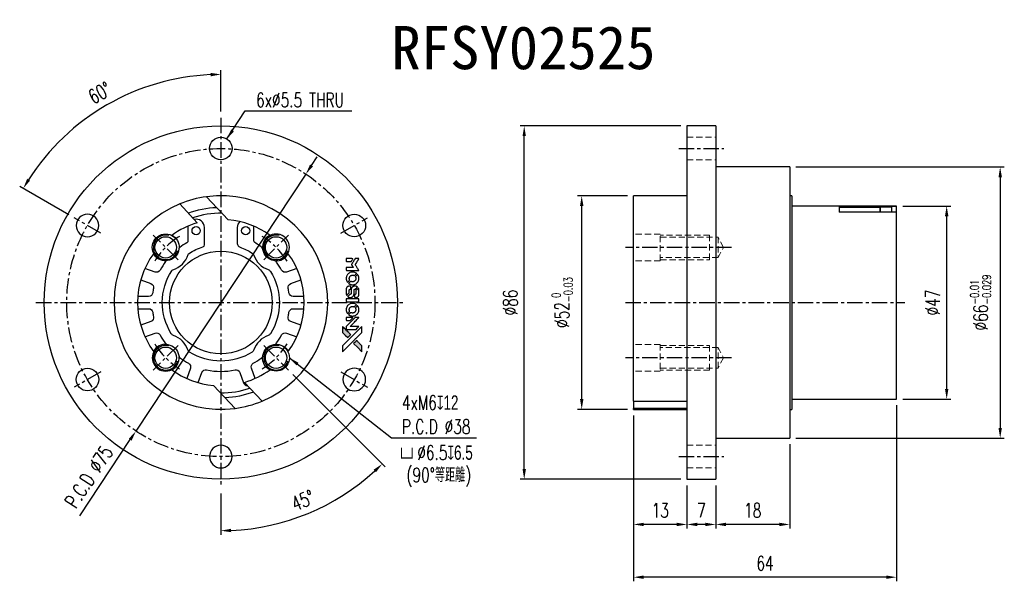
# Model space of a CAD drawing. Header units: millimetres. Extents: x -49 to 191, y -68 to 69.
import ezdxf
from ezdxf.enums import TextEntityAlignment as Align

# ---------------------------------------------------------------- set-up
doc = ezdxf.new("R2010")
doc.units = ezdxf.units.MM
doc.linetypes.add('CENTER', pattern=[2, 1.25, -0.25, 0.25, -0.25])
doc.linetypes.add('DASHED', pattern=[0.75, 0.5, -0.25])
for name, color, linetype in [('CHA', 7, 'Continuous'), ('CL', 1, 'CENTER'), ('DIM', 4, 'Continuous'), ('HID', 2, 'DASHED'), ('OUT', 3, 'Continuous')]:
    doc.layers.add(name, color=color, linetype=linetype)
doc.styles.add('DIM-7', font='SIMPLEX.shx', dxfattribs={"width": 0.7, "bigfont": 'chineset.shx'})
doc.styles.add('T', font='kaiu.ttf')
doc.dimstyles.new('CNS', dxfattribs={"dimtxt": 3.5, "dimasz": 2.5, "dimexe": 1, "dimexo": 1.5, "dimgap": 0.09, "dimtad": 0, "dimdsep": 46, "dimtxsty": 'DIM-7', "dimcen": 0.09, "dimclrd": 1, "dimclre": 1, "dimclrt": 4, "dimadec": 0, "dimazin": 0, "dimtfac": 1, "dimtix": 1, "dimtmove": 2, "dimatfit": 3, "dimfxl": 1, "dimtvp": 0.971429, "dimtolj": 1, "dimarcsym": 0})

# ---------------------------------------------------------------- blocks, each defined once
blk = doc.blocks.new('*D0')
at = {"layer": 'DEFPOINTS', "color": 0}
for p in [(20.68, 31.28), (-20.68, -31.28)]:
    blk.add_point(p, dxfattribs=at)
at = {"layer": 'DIM', "color": 0, "lineweight": -2}
for p, q in [((22.06, 33.37), (23.44, 35.45)), ((20.68, 31.28), (-20.68, -31.28)), ((-34.31, -51.9), (-22.06, -33.37))]:
    blk.add_line(p, q, dxfattribs=at)
at = {"layer": 'DIM', "color": 0}
for points in [[(21.71, 33.6), (22.41, 33.14), (20.68, 31.28)], [(-22.41, -33.14), (-21.71, -33.6), (-20.68, -31.28)]]:
    blk.add_solid(points, dxfattribs=at)
at = {"layer": 'DIM', "color": 0, "insert": (-32.11, -42.41), "char_height": 3.5, "attachment_point": 5, "rotation": 56.5294, "style": 'DIM-7'}
blk.add_mtext('\\A1;P.C.D ∅75', dxfattribs=at)
blk = doc.blocks.new('*D1')
at = {"layer": 'DEFPOINTS', "color": 0}
for p in [(0, 45), (10.43, -10.43), (16.44, -16.44), (0, -45), (14.37, -53.64)]:
    blk.add_point(p, dxfattribs=at)
at = {"layer": 'DIM', "color": 0, "lineweight": -2}
for p, q in [((17.5, -17.5), (39.98, -39.98)), ((0, -46.5), (0, -56.53))]:
    blk.add_line(p, q, dxfattribs=at)
blk.add_arc((0, 0), 55.53, 272.5795, 312.4205, dxfattribs=at)
at = {"layer": 'DIM', "color": 0}
for points in [[(37.17, -40.69), (37.75, -41.3), (39.27, -39.27)], [(2.51, -55.89), (2.49, -55.06), (0, -55.53)]]:
    blk.add_solid(points, dxfattribs=at)
at = {"layer": 'DIM', "color": 0, "insert": (19.95, -48.17), "char_height": 3.5, "attachment_point": 5, "rotation": 22.5, "style": 'DIM-7'}
blk.add_mtext('\\A1;45°', dxfattribs=at)
blk = doc.blocks.new('*D2')
at = {"layer": 'DEFPOINTS', "color": 0}
for p in [(87.82, 26), (100.44, 26), (100.44, -26)]:
    blk.add_point(p, dxfattribs=at)
at = {"layer": 'DIM', "color": 0, "lineweight": -2}
for p, q in [((98.94, 26), (86.82, 26)), ((87.82, -23.5), (87.82, 23.5)), ((98.94, -26), (86.82, -26))]:
    blk.add_line(p, q, dxfattribs=at)
at = {"layer": 'DIM', "color": 0}
for points in [[(87.41, 23.5), (88.24, 23.5), (87.82, 26)], [(87.41, -23.5), (88.24, -23.5), (87.82, -26)]]:
    blk.add_solid(points, dxfattribs=at)
at = {"layer": 'DIM', "color": 0, "insert": (83.06, 0), "char_height": 3.5, "attachment_point": 5, "rotation": 90, "style": 'DIM-7'}
blk.add_mtext('\\A1;%%C52{\\H2.1;\\S 0^ -0.03;}', dxfattribs=at)
blk = doc.blocks.new('*D3')
at = {"layer": 'DEFPOINTS', "color": 0}
for p in [(73.83, 43), (113.44, 43), (113.44, -43)]:
    blk.add_point(p, dxfattribs=at)
at = {"layer": 'DIM', "color": 0, "lineweight": -2}
for p, q in [((111.94, 43), (72.83, 43)), ((73.83, -40.5), (73.83, 40.5)), ((111.94, -43), (72.83, -43))]:
    blk.add_line(p, q, dxfattribs=at)
at = {"layer": 'DIM', "color": 0}
for points in [[(73.42, 40.5), (74.25, 40.5), (73.83, 43)], [(73.42, -40.5), (74.25, -40.5), (73.83, -43)]]:
    blk.add_solid(points, dxfattribs=at)
at = {"layer": 'DIM', "color": 0, "insert": (70.43, 0), "char_height": 3.5, "attachment_point": 5, "rotation": 90, "style": 'DIM-7'}
blk.add_mtext('\\A1;%%C86', dxfattribs=at)
blk = doc.blocks.new('*D4')
at = {"layer": 'DEFPOINTS', "color": 0}
for p in [(113.44, -43), (120.44, -43), (113.44, -54)]:
    blk.add_point(p, dxfattribs=at)
at = {"layer": 'DIM', "color": 0, "lineweight": -2}
for p, q in [((113.44, -44.5), (113.44, -55)), ((120.44, -44.5), (120.44, -55)), ((117.94, -54), (115.94, -54))]:
    blk.add_line(p, q, dxfattribs=at)
at = {"layer": 'DIM', "color": 0}
for points in [[(115.94, -53.59), (115.94, -54.42), (113.44, -54)], [(117.94, -53.59), (117.94, -54.42), (120.44, -54)]]:
    blk.add_solid(points, dxfattribs=at)
at = {"layer": 'DIM', "color": 0, "insert": (116.94, -50.6), "char_height": 3.5, "attachment_point": 5, "style": 'DIM-7'}
blk.add_mtext('\\A1;7', dxfattribs=at)
blk = doc.blocks.new('*D5')
at = {"layer": 'DEFPOINTS', "color": 0}
for p in [(100.44, -26), (113.44, -43), (100.44, -54)]:
    blk.add_point(p, dxfattribs=at)
at = {"layer": 'DIM', "color": 0, "lineweight": -2}
for p, q in [((100.44, -27.5), (100.44, -55)), ((113.44, -44.5), (113.44, -55)), ((110.94, -54), (102.94, -54))]:
    blk.add_line(p, q, dxfattribs=at)
at = {"layer": 'DIM', "color": 0}
for points in [[(102.94, -53.59), (102.94, -54.42), (100.44, -54)], [(110.94, -53.59), (110.94, -54.42), (113.44, -54)]]:
    blk.add_solid(points, dxfattribs=at)
at = {"layer": 'DIM', "color": 0, "insert": (106.94, -50.6), "char_height": 3.5, "attachment_point": 5, "style": 'DIM-7'}
blk.add_mtext('\\A1;13', dxfattribs=at)
blk = doc.blocks.new('*D6')
at = {"layer": 'DEFPOINTS', "color": 0}
for p in [(138.44, -33), (120.44, -43), (120.44, -54)]:
    blk.add_point(p, dxfattribs=at)
at = {"layer": 'DIM', "color": 0, "lineweight": -2}
for p, q in [((138.44, -34.5), (138.44, -55)), ((120.44, -44.5), (120.44, -55)), ((135.94, -54), (122.94, -54))]:
    blk.add_line(p, q, dxfattribs=at)
at = {"layer": 'DIM', "color": 0}
for points in [[(122.94, -53.59), (122.94, -54.42), (120.44, -54)], [(135.94, -53.59), (135.94, -54.42), (138.44, -54)]]:
    blk.add_solid(points, dxfattribs=at)
at = {"layer": 'DIM', "color": 0, "insert": (129.44, -50.6), "char_height": 3.5, "attachment_point": 5, "style": 'DIM-7'}
blk.add_mtext('\\A1;18', dxfattribs=at)
blk = doc.blocks.new('*D7')
at = {"layer": 'DEFPOINTS', "color": 0}
for p in [(138.44, 33), (138.44, -33), (189.67, -33)]:
    blk.add_point(p, dxfattribs=at)
at = {"layer": 'DIM', "color": 0, "lineweight": -2}
for p, q in [((139.94, 33), (190.67, 33)), ((189.67, 30.5), (189.67, -30.5)), ((139.94, -33), (190.67, -33))]:
    blk.add_line(p, q, dxfattribs=at)
at = {"layer": 'DIM', "color": 0}
for points in [[(189.26, 30.5), (190.09, 30.5), (189.67, 33)], [(189.26, -30.5), (190.09, -30.5), (189.67, -33)]]:
    blk.add_solid(points, dxfattribs=at)
at = {"layer": 'DIM', "color": 0, "insert": (184.91, 0), "char_height": 3.5, "attachment_point": 5, "rotation": 90, "style": 'DIM-7'}
blk.add_mtext('\\A1;%%C66{\\H2.1;\\S-0.01^ -0.029;}', dxfattribs=at)
blk = doc.blocks.new('*D8')
at = {"layer": 'DEFPOINTS', "color": 0}
for p in [(164.44, -23.5), (100.44, -26), (100.44, -66.85)]:
    blk.add_point(p, dxfattribs=at)
at = {"layer": 'DIM', "color": 0, "lineweight": -2}
for p, q in [((164.44, -25), (164.44, -67.85)), ((100.44, -27.5), (100.44, -67.85)), ((161.94, -66.85), (102.94, -66.85))]:
    blk.add_line(p, q, dxfattribs=at)
at = {"layer": 'DIM', "color": 0}
for points in [[(102.94, -66.43), (102.94, -67.26), (100.44, -66.85)], [(161.94, -66.43), (161.94, -67.26), (164.44, -66.85)]]:
    blk.add_solid(points, dxfattribs=at)
at = {"layer": 'DIM', "color": 0, "insert": (132.44, -63.45), "char_height": 3.5, "attachment_point": 5, "style": 'DIM-7'}
blk.add_mtext('\\A1;64', dxfattribs=at)
blk = doc.blocks.new('*D9')
at = {"layer": 'DEFPOINTS', "color": 0}
for p in [(164.44, 23.5), (176.65, 23.5), (164.44, -23.5)]:
    blk.add_point(p, dxfattribs=at)
at = {"layer": 'DIM', "color": 0, "lineweight": -2}
for p, q in [((165.94, 23.5), (177.65, 23.5)), ((176.65, -21), (176.65, 21)), ((165.94, -23.5), (177.65, -23.5))]:
    blk.add_line(p, q, dxfattribs=at)
at = {"layer": 'DIM', "color": 0}
for points in [[(176.23, 21), (177.07, 21), (176.65, 23.5)], [(176.23, -21), (177.07, -21), (176.65, -23.5)]]:
    blk.add_solid(points, dxfattribs=at)
at = {"layer": 'DIM', "color": 0, "insert": (173.25, 0), "char_height": 3.5, "attachment_point": 5, "rotation": 90, "style": 'DIM-7'}
blk.add_mtext('\\A1;%%C47', dxfattribs=at)
blk = doc.blocks.new('*D11')
at = {"layer": 'DEFPOINTS', "color": 0}
for p in [(-18.99, 52.18), (0, 45), (-35.72, 20.62), (-29.23, 16.87), (0, -45)]:
    blk.add_point(p, dxfattribs=at)
at = {"layer": 'DIM', "color": 0, "lineweight": -2}
for p, q in [((0, 46.5), (0, 56.53)), ((-37.02, 21.37), (-48.96, 28.27))]:
    blk.add_line(p, q, dxfattribs=at)
blk.add_arc((0, 0), 55.53, 92.5795, 147.4205, dxfattribs=at)
at = {"layer": 'DIM', "color": 0}
for points in [[(-2.51, 55.89), (-2.49, 55.06), (0, 55.53)], [(-46.44, 29.69), (-47.15, 30.12), (-48.09, 27.77)]]:
    blk.add_solid(points, dxfattribs=at)
at = {"layer": 'DIM', "color": 0, "insert": (-29.47, 51.04), "char_height": 3.5, "attachment_point": 5, "rotation": 30, "style": 'DIM-7'}
blk.add_mtext('\\A1;60°', dxfattribs=at)

msp = doc.modelspace()

# ---------------------------------------------------------------- hatches: boundary and pattern name
at = {"layer": 'DIM'}
h = msp.add_hatch(color=7, dxfattribs=at)
h.dxf.hatch_style = 1
h.paths.add_polyline_path([(34.315, -11.971), (34.315, -11.239), (34.315, -10.507), (33.68, -9.876, 0.000288), (33.436, -9.634, 0.0004789), (33.23, -9.431, 0.000013), (33.044, -9.246, 0.197177), (33.041, -9.245, 0.1974966), (33.038, -9.246, 0.00004), (32.931, -9.352, 0.0008343), (32.814, -9.469, 0.0005055), (32.674, -9.608), (32.312, -9.971), (33.314, -10.971)])
h.paths.add_polyline_path([(30.888, -8.543), (31.251, -8.18, 0.0004761), (31.391, -8.04, 0.0007888), (31.508, -7.922, 0.000035), (31.614, -7.815, 0.1975803), (31.615, -7.813, 0.198396), (31.614, -7.81, 0.000019), (31.47, -7.665, 0.000582), (31.31, -7.505, 0.000351), (31.12, -7.316, 0.000108), (30.315, -6.514, 0.0006916), (29.907, -6.109, 0.0000771), (29.625, -5.829, 0.1975268), (29.615, -5.825, 0.4101817), (29.61, -5.83, 0.0004931), (29.608, -5.98, 0.0024238), (29.607, -6.187, 0.0005294), (29.606, -6.544), (29.606, -7.262), (30.247, -7.903)])

# ---------------------------------------------------------------- linework, layer by layer
at = {"layer": 'CL', "color": 7, "ltscale": 3}
for p, q in [((0, 45), (0, -45)), ((111.444, 37.5), (122.444, 37.5)), ((-29.228, 16.875), (-35.724, 20.625)), ((29.228, 16.875), (35.724, 20.625)), ((-10.43, 10.43), (-16.44, 16.44)), ((10.43, 10.43), (16.44, 16.44)), ((124.294, 13.435), (98.444, 13.435)), ((-45, 0), (45, 0)), ((98.444, 0), (166.444, 0)), ((-10.43, -10.43), (-16.44, -16.44)), ((10.43, -10.43), (16.44, -16.44)), ((124.294, -13.435), (98.444, -13.435)), ((-29.228, -16.875), (-35.724, -20.625)), ((29.228, -16.875), (35.724, -20.625)), ((111.444, -37.5), (122.444, -37.5))]:
    msp.add_line(p, q, dxfattribs=at)
msp.add_circle((0, 0), 37.5, dxfattribs=at)
for start, end in [(122.02051, 147.97949), (32.02051, 57.97949), (212.02051, 237.97949), (302.02051, 327.97949)]:
    msp.add_arc((0, 0), 19, start, end, dxfattribs=at)
at = {"layer": 'DIM', "color": 7}
for points in [[(33.142, 10.684), (32.676, 10.684), (32.598, 10.556, -0.000297), (32.55, 10.478, -0.000037), (32.445, 10.308, -0.000043), (32.321, 10.105, -0.000036), (32.189, 9.889, 0.000044), (32.059, 9.677, 0.000063), (31.944, 9.489, 0.000035), (31.846, 9.33, 0.0009), (31.82, 9.287), (31.782, 9.225), (31.833, 9.143, 0.001175), (31.862, 9.095, 0.000208), (31.917, 9.007, 0.000225), (31.981, 8.904, 0.000203), (32.048, 8.797, -0.000711), (32.111, 8.695, -0.001119), (32.165, 8.607, -0.000263), (32.213, 8.53, -0.04589), (32.217, 8.521, -0.519312), (32.212, 8.514, -0.001914), (32.087, 8.512, -0.003124), (31.881, 8.51, -0.000285), (31.367, 8.51), (30.513, 8.51), (30.513, 8.212, 0.001727), (30.514, 7.998, 0.025279), (30.518, 7.923, 0.073886), (30.53, 7.879, 0.07426), (30.554, 7.841, 0.03264), (30.563, 7.831, 0.01784), (30.576, 7.82, 0.017712), (30.59, 7.81, 0.026854), (30.602, 7.802), (30.632, 7.786), (32.122, 7.784), (33.611, 7.782), (33.601, 7.799, -0.004595), (33.593, 7.81, -0.00016), (33.565, 7.856, -0.000298), (33.532, 7.909, -0.000208), (33.494, 7.97, 0.000986), (33.384, 8.147, 0.00025), (33.204, 8.435, 0.000268), (33.012, 8.742, 0.000436), (32.848, 9.002, -0.002932), (32.795, 9.088, -0.004718), (32.75, 9.161, -0.001113), (32.713, 9.226, -0.227179), (32.712, 9.233, -0.045982), (32.716, 9.241, -0.000145), (32.769, 9.328, -0.000825), (32.829, 9.426, -0.000517), (32.901, 9.541, 0.000056), (33.145, 9.934, 0.000289), (33.28, 10.152, 0.000481), (33.381, 10.314, 0.000418), (33.486, 10.484), (33.608, 10.684)], [(31.334, 10.684), (30.513, 10.684), (30.513, 10.385, 0.000842), (30.514, 10.195, 0.010591), (30.515, 10.123, 0.028995), (30.52, 10.083, 0.069543), (30.529, 10.054, 0.051063), (30.544, 10.028, 0.039932), (30.567, 10.003, 0.039414), (30.593, 9.981, 0.045845), (30.621, 9.965, 0.094811), (30.649, 9.958, 0.007124), (30.73, 9.955, 0.004713), (30.868, 9.954, 0.000534), (31.179, 9.954), (31.712, 9.954), (31.758, 10.029, 0.000828), (31.893, 10.249, 0.000879), (32.025, 10.464, 0.000048), (32.153, 10.675, 0.137596), (32.155, 10.681, 0.413028), (32.154, 10.682, 0.000016), (31.914, 10.683, 0.000623), (31.649, 10.684, 0.000374)], [(32.967, 7.125, 0.064158), (32.609, 7.316, 0.06356), (32.213, 7.411, 0.064004), (31.809, 7.403, 0.066747), (31.426, 7.292, 0.04321), (31.187, 7.161, 0.044737), (30.976, 6.992, 0.044901), (30.8, 6.789, 0.044184), (30.661, 6.557, 0.026293), (30.587, 6.381, 0.033344), (30.539, 6.211, 0.033227), (30.513, 6.035, 0.025815), (30.508, 5.842, 0.023119), (30.522, 5.658, 0.031044), (30.552, 5.493, 0.031337), (30.601, 5.334, 0.024258), (30.675, 5.168, 0.015622), (30.706, 5.11, 0.008495), (30.748, 5.041, 0.008415), (30.791, 4.975, 0.020814), (30.825, 4.928), (30.842, 4.907), (31.067, 5.129, 0.002843), (31.233, 5.295, 0.033917), (31.292, 5.364, 0.087906), (31.318, 5.416, 0.073302), (31.327, 5.476, 0.022047), (31.326, 5.506, 0.026465), (31.322, 5.533, 0.022233), (31.314, 5.564, 0.009985), (31.302, 5.603, -0.039011), (31.266, 5.747, -0.044398), (31.255, 5.887, -0.045096), (31.269, 6.026, -0.04265), (31.308, 6.162, -0.071154), (31.414, 6.355, -0.068827), (31.571, 6.513, -0.068713), (31.765, 6.622, -0.070507), (31.98, 6.674, -0.028605), (32.072, 6.677, -0.031418), (32.161, 6.67, -0.031044), (32.249, 6.651, -0.02668), (32.339, 6.621, 0.038913), (32.392, 6.605, 0.043732), (32.445, 6.598, 0.047754), (32.493, 6.6, 0.075756), (32.533, 6.612, 0.07294), (32.554, 6.626, 0.003456), (32.615, 6.682, 0.005023), (32.692, 6.757, 0.002422), (32.79, 6.853, 0.000819), (32.878, 6.94, 0.001349), (32.952, 7.015, 0.0001), (33.018, 7.081, 0.205335), (33.019, 7.084, 0.219821), (33.018, 7.086, 0.002494), (33.003, 7.098, 0.007089), (32.987, 7.11, 0.004494)], [(33.594, 6.037, 0.024131), (33.574, 6.169, 0.022344), (33.54, 6.302, 0.021883), (33.494, 6.435, 0.020884), (33.436, 6.565, 0.010669), (33.397, 6.639, 0.010389), (33.355, 6.712, 0.010913), (33.314, 6.776, 0.022227), (33.278, 6.825), (33.264, 6.843), (33.034, 6.609, 0.002452), (32.945, 6.518, 0.003628), (32.868, 6.436, 0.001662), (32.803, 6.367, 0.070159), (32.791, 6.35, 0.047671), (32.786, 6.337, 0.018624), (32.781, 6.317, 0.017921), (32.778, 6.296, 0.018804), (32.776, 6.274, 0.018255), (32.775, 6.245, 0.041312), (32.777, 6.223, 0.037164), (32.783, 6.2, 0.012342), (32.796, 6.168, -0.015101), (32.824, 6.089, -0.035998), (32.84, 6.03, -0.033244), (32.847, 5.965, -0.011249), (32.849, 5.871, -0.004059), (32.848, 5.794, -0.019693), (32.846, 5.751, -0.027943), (32.841, 5.715, -0.014411), (32.83, 5.671, -0.033089), (32.794, 5.566, -0.033887), (32.745, 5.468, -0.034021), (32.683, 5.378, -0.033942), (32.61, 5.297, -0.02816), (32.526, 5.225, -0.035032), (32.44, 5.168, -0.035269), (32.347, 5.124, -0.029196), (32.243, 5.09, -0.037862), (32.124, 5.068, -0.043657), (32.008, 5.066, -0.043064), (31.892, 5.084, -0.035184), (31.772, 5.122, 0.033699), (31.716, 5.141, 0.052815), (31.665, 5.148, 0.059167), (31.618, 5.144, 0.058972), (31.574, 5.13, 0.059208), (31.539, 5.108, 0.021125), (31.495, 5.07, 0.008691), (31.423, 4.999, 0.000851), (31.251, 4.825, 0.001873), (31.164, 4.736, 0.013884), (31.124, 4.692, 0.022355), (31.103, 4.666, 0.341453), (31.104, 4.654, 0.073011), (31.128, 4.632, 0.004587), (31.21, 4.579, 0.00748), (31.295, 4.527, 0.016837), (31.361, 4.49, 0.028606), (31.522, 4.419, 0.031352), (31.685, 4.37, 0.031004), (31.855, 4.341, 0.0268), (32.036, 4.331, 0.026698), (32.228, 4.341, 0.03002), (32.41, 4.372, 0.030357), (32.585, 4.424, 0.028554), (32.756, 4.497, 0.062944), (33.074, 4.709, 0.062206), (33.33, 4.994, 0.062448), (33.508, 5.333, 0.064355), (33.595, 5.701, 0.017377), (33.6, 5.774, 0.008369), (33.601, 5.869, 0.008367), (33.599, 5.963, 0.01757)], [(31.601, 3.866, 0.065483), (31.583, 3.901, 0.053271), (31.556, 3.934, 0.052018), (31.522, 3.96, 0.0556), (31.483, 3.979, 0.036839), (31.459, 3.985, 0.026922), (31.43, 3.989, 0.016905), (31.391, 3.991, 0.004317), (31.327, 3.991, 0.016369), (31.194, 3.986, 0.029936), (31.086, 3.972, 0.03418), (30.991, 3.947, 0.031327), (30.898, 3.909, 0.046935), (30.783, 3.839, 0.054053), (30.689, 3.753, 0.053701), (30.616, 3.647, 0.045364), (30.562, 3.523, 0.032479), (30.533, 3.412, 0.03386), (30.519, 3.301, 0.013578), (30.514, 3.125, 0.001155), (30.515, 2.674, 0.000413), (30.517, 2.286, 0.005008), (30.52, 2.138, 0.013199), (30.524, 2.053, 0.033956), (30.533, 1.993, 0.013909), (30.549, 1.931, 0.010864), (30.569, 1.864, 0.010938), (30.59, 1.803, 0.028702), (30.609, 1.76), (30.625, 1.728), (30.94, 2.039), (31.256, 2.35), (31.255, 2.714, -0.001504), (31.256, 2.869, -0.00328), (31.257, 2.989, -0.001901), (31.259, 3.082, -0.061333), (31.263, 3.104, -0.063621), (31.276, 3.136, -0.048633), (31.298, 3.166, -0.046769), (31.326, 3.193, -0.047961), (31.358, 3.214, -0.02678), (31.386, 3.226, -0.050957), (31.41, 3.232, -0.029398), (31.441, 3.236, -0.00401), (31.508, 3.238), (31.615, 3.241), (31.615, 3.534, 0.001061), (31.614, 3.709, 0.009147), (31.612, 3.787, 0.020721), (31.609, 3.833, 0.051619)], [(33.198, 3.825, 0.023289), (33.124, 3.872, 0.026845), (33.05, 3.91, 0.026047), (32.97, 3.94, 0.019751), (32.88, 3.965, 0.013249), (32.828, 3.976, 0.025169), (32.787, 3.981, 0.016532), (32.735, 3.984, 0.002937), (32.637, 3.984, 0.003317), (32.551, 3.984, 0.011808), (32.495, 3.982, 0.01777), (32.453, 3.978, 0.021476), (32.414, 3.971, 0.04325), (32.25, 3.92, 0.045753), (32.101, 3.842, 0.04649), (31.97, 3.74, 0.047672), (31.862, 3.616, 0.025315), (31.828, 3.563, 0.015208), (31.792, 3.496, 0.01512), (31.761, 3.427, 0.022488), (31.737, 3.364, 0.027857), (31.712, 3.267, 0.034138), (31.7, 3.174, 0.014286), (31.695, 3.032, 0.00124), (31.694, 2.67, -0.00103), (31.694, 2.448, -0.002552), (31.692, 2.286, -0.001594), (31.69, 2.162, -0.047676), (31.686, 2.131, -0.085307), (31.665, 2.077, -0.097789), (31.627, 2.037, -0.085947), (31.573, 2.01, -0.051339), (31.501, 1.997, 0.014634), (31.477, 1.994, 0.015028), (31.453, 1.99, 0.014927), (31.432, 1.985, 0.059415), (31.42, 1.98, 0.070595), (31.394, 1.961, 0.00028), (31.136, 1.705, 0.000111), (30.871, 1.443, 0.200239), (30.866, 1.432, 0.268906), (30.87, 1.425, 0.001866), (30.934, 1.389, 0.007532), (30.996, 1.355, 0.017818), (31.043, 1.333, 0.013256), (31.095, 1.312, 0.011636), (31.15, 1.293, 0.011528), (31.206, 1.276, 0.012303), (31.263, 1.262, 0.0423), (31.35, 1.25, 0.013657), (31.481, 1.248, 0.013857), (31.613, 1.252, 0.037428), (31.706, 1.265, 0.014927), (31.768, 1.281, 0.0122), (31.834, 1.301, 0.012518), (31.894, 1.323, 0.023062), (31.943, 1.344, 0.065961), (32.117, 1.462, 0.06055), (32.26, 1.624, 0.059676), (32.361, 1.818, 0.060497), (32.414, 2.03, 0.025683), (32.417, 2.075, 0.001528), (32.419, 2.212, 0.002124), (32.421, 2.385, 0.001173), (32.421, 2.597, -0.000809), (32.422, 2.967, -0.017164), (32.426, 3.077, -0.063931), (32.438, 3.135, -0.108429), (32.463, 3.177, -0.052941), (32.491, 3.201, -0.063675), (32.522, 3.217, -0.050562), (32.561, 3.226, -0.020337), (32.616, 3.232, 0.009897), (32.649, 3.235, 0.016482), (32.678, 3.239, 0.019019), (32.7, 3.243, 0.06043), (32.714, 3.249, 0.076267), (32.746, 3.273, 0.00054), (32.986, 3.515, 0.000307), (33.23, 3.762, 0.142594), (33.241, 3.782, 0.232419), (33.239, 3.788, 0.022995), (33.229, 3.799, 0.024627), (33.215, 3.811, 0.015407)], [(33.597, 3.149, 0.018538), (33.591, 3.196, 0.010695), (33.581, 3.251, 0.01068), (33.568, 3.307, 0.017678), (33.554, 3.353, 0.013849), (33.535, 3.405, 0.011814), (33.513, 3.458, 0.004513), (33.49, 3.508, 0.290035), (33.482, 3.513, 0.196418), (33.478, 3.511, 0.000124), (33.388, 3.423, 0.001477), (33.287, 3.323, 0.000898), (33.169, 3.205), (32.861, 2.897), (32.859, 2.512, -0.001471), (32.857, 2.221, -0.028714), (32.85, 2.131, -0.097073), (32.834, 2.081, -0.084199), (32.799, 2.038, -0.042698), (32.771, 2.018, -0.053912), (32.743, 2.004, -0.051004), (32.71, 1.996, -0.032967), (32.672, 1.994, 0.00807), (32.652, 1.994, 0.003023), (32.625, 1.992, 0.002994), (32.595, 1.991, 0.003629), (32.566, 1.989), (32.501, 1.984), (32.501, 1.689, 0.001618), (32.501, 1.549, 0.005206), (32.503, 1.455, 0.00535), (32.505, 1.39, 0.060675), (32.509, 1.365, 0.048484), (32.515, 1.351, 0.02389), (32.525, 1.334, 0.022812), (32.537, 1.317, 0.02462), (32.551, 1.302, 0.061781), (32.588, 1.272, 0.080179), (32.628, 1.255, 0.048561), (32.686, 1.247, 0.010021), (32.788, 1.245, 0.016602), (32.926, 1.25, 0.031409), (33.035, 1.264, 0.036474), (33.131, 1.29, 0.03439), (33.224, 1.33, 0.065928), (33.37, 1.431, 0.069066), (33.482, 1.566, 0.065697), (33.557, 1.732, 0.051559), (33.595, 1.927, 0.020904), (33.599, 2.031, 0.000451), (33.601, 2.54, 0.000419), (33.602, 3.053, 0.022759)], [(32.06, 0.89), (30.517, 0.889), (30.517, 0.586), (30.517, 0.283), (30.535, 0.248, 0.071429), (30.557, 0.218, 0.054799), (30.587, 0.192, 0.053585), (30.624, 0.172, 0.060698), (30.662, 0.162, 0.033975), (30.725, 0.158, 0.000112), (31.51, 0.158, 0.000726), (32.277, 0.159, 0.001084), (32.949, 0.163), (33.602, 0.167), (33.602, 0.53), (33.602, 0.892)], [(32.964, -0.488, 0.018008), (32.897, -0.444, 0.009842), (32.813, -0.395, 0.009807), (32.725, -0.349, 0.015716), (32.648, -0.314, 0.048467), (32.372, -0.227, 0.045841), (32.079, -0.193, 0.046006), (31.786, -0.212, 0.049638), (31.509, -0.286, 0.064819), (31.149, -0.476, 0.06695), (30.855, -0.751, 0.066691), (30.642, -1.095, 0.063505), (30.523, -1.488, 0.03135), (30.512, -1.589, 0.010439), (30.509, -1.737, 0.010391), (30.513, -1.885, 0.032408), (30.523, -1.984, 0.015696), (30.547, -2.101, 0.018095), (30.577, -2.21, 0.018551), (30.615, -2.314, 0.018352), (30.66, -2.416, 0.015568), (30.695, -2.483, 0.009832), (30.741, -2.56, 0.009795), (30.787, -2.631, 0.023727), (30.824, -2.681), (30.841, -2.701), (31.066, -2.479, 0.001528), (31.193, -2.354, 0.010022), (31.255, -2.289, 0.019586), (31.291, -2.247, 0.061865), (31.31, -2.216, 0.055054), (31.325, -2.169, 0.061607), (31.329, -2.121, 0.048725), (31.321, -2.065, 0.020221), (31.299, -1.991, -0.017722), (31.276, -1.912, -0.02685), (31.262, -1.842, -0.02759), (31.256, -1.773, -0.020233), (31.257, -1.695, -0.04793), (31.279, -1.546, -0.048386), (31.328, -1.405, -0.047866), (31.404, -1.275, -0.044964), (31.505, -1.159, -0.04333), (31.626, -1.061, -0.050921), (31.756, -0.992, -0.051473), (31.896, -0.95, -0.0459), (32.047, -0.937, -0.019014), (32.12, -0.939, -0.024114), (32.187, -0.948, -0.025081), (32.25, -0.962, -0.023892), (32.313, -0.983, 0.008624), (32.363, -1.001, 0.026486), (32.397, -1.011, 0.035074), (32.427, -1.016, 0.02756), (32.459, -1.017, 0.087163), (32.511, -1.006, 0.073291), (32.56, -0.979, 0.028074), (32.629, -0.918, 0.002594), (32.792, -0.757), (33.021, -0.528)], [(33.594, -1.571, 0.023681), (33.574, -1.442, 0.022402), (33.543, -1.314, 0.021929), (33.499, -1.187, 0.020503), (33.443, -1.061, 0.013745), (33.405, -0.989, 0.009767), (33.359, -0.911, 0.009658), (33.313, -0.84, 0.027804), (33.278, -0.793), (33.263, -0.776), (33.036, -1.002, 0.002053), (32.928, -1.111, 0.006738), (32.857, -1.185, 0.007826), (32.81, -1.237, 0.063909), (32.792, -1.264, 0.061532), (32.778, -1.304, 0.068674), (32.774, -1.346, 0.052072), (32.782, -1.395, 0.019648), (32.803, -1.462, -0.018366), (32.829, -1.543, -0.0288), (32.844, -1.615, -0.029061), (32.851, -1.688, -0.019155), (32.851, -1.772, -0.053809), (32.825, -1.953, -0.058833), (32.76, -2.119, -0.058566), (32.658, -2.265, -0.052525), (32.522, -2.391, -0.044733), (32.406, -2.461, -0.040573), (32.276, -2.513, -0.041123), (32.141, -2.543, -0.04951), (32.012, -2.547, -0.017369), (31.951, -2.541, -0.024255), (31.897, -2.531, -0.023787), (31.844, -2.516, -0.015798), (31.784, -2.493, 0.010631), (31.747, -2.479, 0.033653), (31.721, -2.471, 0.037806), (31.696, -2.468, 0.016307), (31.662, -2.467, 0.068179), (31.596, -2.476, 0.095747), (31.544, -2.502, 0.033418), (31.474, -2.564, 0.002133), (31.282, -2.76, 0.001452), (31.175, -2.871, 0.012393), (31.128, -2.922, 0.020479), (31.104, -2.952, 0.344362), (31.104, -2.964, 0.074287), (31.131, -2.988, 0.005454), (31.215, -3.042, 0.008391), (31.302, -3.095, 0.017097), (31.373, -3.133, 0.027375), (31.52, -3.195, 0.02835), (31.67, -3.24, 0.027723), (31.828, -3.269, 0.023913), (31.997, -3.282, 0.027047), (32.198, -3.277, 0.031685), (32.388, -3.249, 0.032425), (32.569, -3.199, 0.031013), (32.744, -3.125, 0.037914), (32.952, -3.002, 0.040153), (33.134, -2.851, 0.039834), (33.291, -2.671, 0.036173), (33.424, -2.463, 0.040752), (33.513, -2.259, 0.035885), (33.573, -2.034, 0.035491), (33.601, -1.801, 0.037615)], [(31.33, -3.644), (30.513, -3.644), (30.515, -3.949), (30.517, -4.253), (30.539, -4.289, 0.03146), (30.55, -4.305, 0.026444), (30.564, -4.32, 0.026444), (30.58, -4.334, 0.031457), (30.596, -4.346), (30.631, -4.367), (31.036, -4.369), (31.441, -4.371), (31.794, -4.013, 0.000745), (31.93, -3.876, 0.001228), (32.044, -3.759, 0.000087), (32.146, -3.653, 0.195134), (32.148, -3.649, 0.412117), (32.145, -3.647, 0.000048), (31.908, -3.645, 0.00109), (31.644, -3.644, 0.000653)], [(33.149, -3.644), (32.681, -3.644), (31.597, -4.729), (30.514, -5.815), (30.515, -6.117, 0.0008), (30.517, -6.311, 0.010795), (30.519, -6.382, 0.030495), (30.523, -6.422, 0.080372), (30.533, -6.448, 0.03816), (30.549, -6.474, 0.041799), (30.569, -6.496, 0.042486), (30.592, -6.514, 0.042078), (30.618, -6.529, 0.099276), (30.655, -6.537, 0.003302), (30.805, -6.539, 0.002586), (31.069, -6.54, 0.000204), (31.77, -6.539), (32.893, -6.537), (33.253, -6.176), (33.613, -5.815), (32.534, -5.811), (31.454, -5.807), (32.522, -4.745, 0.000253), (32.932, -4.337, 0.000412), (33.28, -3.99, 0.000041), (33.591, -3.678, 0.041338), (33.603, -3.664), (33.618, -3.644)], [(33.435, -6.686, -0.000056), (32.996, -7.124, -0.000021), (32.38, -7.739, -0.000021), (31.709, -8.408, -0.000025), (31.08, -9.035), (29.606, -10.505), (29.608, -11.234), (29.61, -11.963), (30.599, -10.98, 0.000274), (31.074, -10.508, 0.000123), (31.698, -9.886, 0.000121), (32.357, -9.229, 0.000165), (32.952, -8.636), (34.315, -7.274), (34.315, -6.541), (34.315, -5.807)], [(31.12, -7.316, 0.000108), (30.315, -6.514, 0.000692), (29.907, -6.109, 0.000077), (29.625, -5.829, 0.197527), (29.615, -5.825, 0.410182), (29.61, -5.83, 0.000493), (29.608, -5.98, 0.002424), (29.607, -6.187, 0.000529), (29.606, -6.544), (29.606, -7.262), (30.247, -7.903), (30.888, -8.543), (31.251, -8.18, 0.000476), (31.391, -8.04, 0.000789), (31.508, -7.922, 0.000035), (31.614, -7.815, 0.19758), (31.615, -7.813, 0.198396), (31.614, -7.81, 0.000019), (31.47, -7.665, 0.000582), (31.31, -7.505, 0.000351)], [(33.68, -9.876, 0.000288), (33.436, -9.634, 0.000479), (33.23, -9.431, 0.000013), (33.044, -9.246, 0.197177), (33.041, -9.245, 0.197497), (33.038, -9.246, 0.00004), (32.932, -9.352, 0.000836), (32.814, -9.469, 0.000505), (32.674, -9.608), (32.312, -9.971), (33.314, -10.971), (34.315, -11.971), (34.315, -11.239), (34.315, -10.507)]]:
    msp.add_lwpolyline(points, format="xyb", close=True, dxfattribs=at)
for centre in [(-13.435, 13.435), (13.435, 13.435), (-13.435, -13.435), (13.435, -13.435)]:
    msp.add_arc(centre, 3, 75, 345, dxfattribs=at)
at = {"layer": 'HID', "color": 7, "lineweight": 15, "ltscale": 3}
for p, q in [((113.444, 40.25), (120.444, 40.25)), ((113.444, 34.75), (120.444, 34.75)), ((106.944, 16.685), (100.444, 16.685)), ((106.944, 10.185), (106.944, 16.685)), ((118.944, 16.435), (106.944, 16.435)), ((106.944, 15.935), (121.044, 15.935)), ((118.944, 10.435), (118.944, 16.435)), ((122.294, 13.435), (121.044, 15.935)), ((121.044, 15.935), (121.044, 10.935)), ((121.044, 10.935), (122.294, 13.435)), ((106.944, 10.185), (100.444, 10.185)), ((121.044, 10.935), (106.944, 10.935)), ((106.944, 10.435), (118.944, 10.435)), ((106.944, -10.185), (100.444, -10.185)), ((106.944, -10.185), (106.944, -16.685)), ((106.944, -10.435), (118.944, -10.435)), ((121.044, -10.935), (106.944, -10.935)), ((118.944, -10.435), (118.944, -16.435)), ((121.044, -10.935), (122.294, -13.435)), ((121.044, -15.935), (121.044, -10.935)), ((122.294, -13.435), (121.044, -15.935)), ((106.944, -16.685), (100.444, -16.685)), ((106.944, -15.935), (121.044, -15.935)), ((118.944, -16.435), (106.944, -16.435)), ((113.444, -34.75), (120.444, -34.75)), ((113.444, -40.25), (120.444, -40.25))]:
    msp.add_line(p, q, dxfattribs=at)
at = {"layer": 'OUT', "color": 7}
for p, q in [((120.444, 43), (113.444, 43)), ((113.444, 43), (113.444, 0)), ((120.444, 43), (120.444, 0)), ((138.444, 33), (120.444, 33)), ((138.444, 33), (138.444, 0)), ((-10.023, 23.991), (-5.739, 19.42)), ((1.78, 20.172), (-3.465, 25.768)), ((100.444, -23.991), (100.444, 26)), ((113.444, 26), (100.444, 26)), ((138.944, 26), (138.444, 26)), ((138.944, 26), (138.944, 0)), ((164.444, 23.5), (138.944, 23.5)), ((150.444, 23.464), (164.444, 23.464)), ((150.444, 23.464), (150.444, 22.029)), ((150.444, 23.177), (160.444, 23.177)), ((164.444, 22.029), (150.444, 22.029)), ((160.444, 23.177), (160.444, 22.029)), ((160.444, 22.029), (160.444, 23.177)), ((163.294, 23.177), (160.444, 23.177)), ((163.294, 22.029), (163.294, 23.177)), ((164.444, 23.5), (164.444, 23.464)), ((164.444, 22.029), (164.444, 23.464)), ((164.444, -23.5), (164.444, 22.029)), ((-8, 18.603), (-8, 15.01)), ((-4, 14.047), (-4, 18.291)), ((4, 18.291), (4, 14.407)), ((8, 15.299), (8, 18.603)), ((-16, 7.42), (-18.463, 8.316)), ((18.463, 8.316), (16, 7.42)), ((-19.489, 5.497), (-17.026, 4.601)), ((17.026, 4.601), (19.489, 5.497)), ((-17.573, 1.5), (-20.194, 1.5)), ((20.194, 1.5), (17.573, 1.5)), ((113.444, 0), (113.444, -43)), ((120.444, 0), (120.444, -43)), ((138.444, 0), (138.444, -33)), ((138.944, 0), (138.944, -26)), ((-20.194, -1.5), (-17.573, -1.5)), ((17.573, -1.5), (20.194, -1.5)), ((-17.026, -4.601), (-19.489, -5.497)), ((19.489, -5.497), (17.026, -4.601)), ((-18.463, -8.316), (-16, -7.42)), ((16, -7.42), (18.463, -8.316)), ((-7.42, -16), (-8.316, -18.463)), ((8.316, -18.463), (7.42, -16)), ((-5.497, -19.489), (-4.601, -17.026)), ((4.601, -17.026), (5.514, -19.536)), ((-1.78, -20.172), (3.465, -25.768)), ((10.023, -23.991), (5.739, -19.42)), ((138.944, -23.5), (164.444, -23.5)), ((100.444, -23.99), (100.444, -25.768)), ((100.444, -23.991), (113.444, -23.991)), ((100.444, -26), (100.444, -25.768)), ((113.444, -25.768), (100.444, -25.768)), ((100.444, -26), (113.444, -26)), ((138.444, -26), (138.944, -26)), ((120.444, -33), (138.444, -33)), ((113.444, -43), (120.444, -43))]:
    msp.add_line(p, q, dxfattribs=at)
for centre, radius in [((0, 0), 43), ((0, 37.5), 2.75), ((32.476, 18.75), 2.75), ((-6.023, 17.492), 1), ((6.023, 17.492), 1), ((-13.435, 13.435), 2.6), ((13.435, 13.435), 2.6), ((0, 0), 12.5), ((-13.435, -13.435), 2.6), ((13.435, -13.435), 2.6), ((-32.476, -18.75), 2.75)]:
    msp.add_circle(centre, radius, dxfattribs=at)
at = {"layer": 'OUT', "color": 7, "extrusion": (0, 0, -1)}
for centre in [(32.476, 18.75), (-32.476, -18.75), (0, -37.5)]:
    msp.add_circle(centre, 2.75, dxfattribs=at)
at = {"layer": 'OUT', "color": 7}
for centre, radius, start, end in [((0, 0), 26, 112.6741, 277.65917), ((0, 0), 26, 97.66125, 112.67437), ((0, 0), 26, 292.6741, 97.65917), ((0, 0), 21.75, 89.20261, 108.43211), ((0, 0), 20.25, 106.46288, 126.2284), ((-6, 18.291), 2, 0, 104.37538), ((0, 0), 20.25, 53.7716, 84.95685), ((6, 18.291), 2, 134.3848, 180), ((0, 0), 16.75, 119.52173, 126.67934), ((5, 14.407), 1, 180, 250.86053), ((0, 0), 16.75, 54.0801, 59.53298), ((13.435, 13.435), 3.3, 117.27845, 184.43054), ((13.435, 13.435), 3.25, 116.836, 139.90629), ((13.435, 13.435), 3.25, 333.16418, 116.83582), ((-9.707, 13.032), 0.5, 126.67934, 173.8357), ((-4.5, 14.047), 0.5, 287.76326, 360), ((9.24, 12.755), 1, 9.208, 54.0801), ((0, 0), 20.25, 143.7716, 216.2284), ((0, 0), 16.75, 143.32066, 151.90325), ((-13.032, 9.707), 0.5, 96.1643, 143.32066), ((-13.435, 13.435), 5.75, 287.6755, 342.3245), ((13.435, 13.435), 5.75, 199.23504, 250.76496), ((12.755, 9.24), 1, 35.9199, 80.792), ((13.435, 13.435), 3.3, 265.56946, 332.72155), ((0, 0), 16.75, 28.09675, 35.9199), ((13.435, 13.435), 3.25, 310.09371, 333.164), ((0, 0), 20.25, 323.7716, 36.2284), ((0, 0), 16.75, 168.09675, 171.90325), ((0, 0), 16.75, 8.09675, 11.90325), ((0, 0), 16.75, 188.09675, 191.90325), ((0, 0), 16.75, 348.09675, 351.90325), ((0, 0), 16.75, 208.09675, 215.9199), ((-13.435, -13.435), 5.75, 19.23504, 70.76496), ((13.435, -13.435), 5.75, 109.23504, 160.76496), ((0, 0), 16.75, 324.0801, 331.90325), ((-13.435, -13.435), 3.25, 153.16418, 296.83582), ((-13.435, -13.435), 3.3, 85.56946, 152.72155), ((-13.435, -13.435), 3.25, 130.09371, 153.164), ((-12.755, -9.24), 1, 215.9199, 260.792), ((12.755, -9.24), 1, 279.208, 324.0801), ((-13.435, -13.435), 3.3, 297.27845, 4.43054), ((-9.24, -12.755), 1, 189.208, 234.0801), ((0, 0), 16.75, 234.0801, 241.90325), ((0, 0), 16.75, 298.09675, 305.9199), ((9.24, -12.755), 1, 305.9199, 350.792), ((-13.435, -13.435), 3.25, 296.836, 319.90629), ((0, 0), 20.25, 233.7716, 264.95685), ((0, 0), 16.75, 258.09675, 281.90325), ((0, 0), 20.25, 286.46288, 306.2284), ((0, 0), 22, 269.82684, 288.73141), ((6.454, -19.194), 1, 200, 270.59127), ((0, 0), 26, 277.65563, 292.66875)]:
    msp.add_arc(centre, radius, start, end, dxfattribs=at)
at = {"layer": 'OUT', "color": 7, "extrusion": (0, 0, -1)}
for centre, radius, start, end in [((0, 0), 23.2, 69.93036, 87.43908), ((13.435, 13.435), 3.25, 333.16418, 116.83582), ((13.435, 13.435), 3.25, 116.836, 139.90629), ((13.435, 13.435), 3.3, 117.27845, 182.61602), ((8.5, 15.01), 0.5, 180, 240.47827), ((-9, 15.299), 1, 300.46702, 0), ((13.435, 13.435), 3.25, 186.1643, 263.8357), ((0, 0), 14.25, 57.04324, 72.23674), ((0, 0), 14.25, 109.13947, 122.20632), ((-7.062, 11.211), 1, 122.20632, 160.76496), ((-13.435, 13.435), 3.25, 279.208, 350.792), ((13.435, 13.435), 3.3, 267.38398, 332.72155), ((13.435, 13.435), 3.25, 310.09371, 333.164), ((7.48, 11.537), 0.5, 17.6755, 57.04324), ((15.658, 8.36), 1, 208.09675, 290), ((0, 0), 14.25, 327.79368, 32.95676), ((11.537, 7.48), 0.5, 32.95676, 72.3245), ((-11.211, 7.062), 1, 109.23504, 147.79368), ((0, 0), 14.25, 147.79368, 212.20632), ((-15.658, 8.36), 1, 250, 331.90325), ((17.368, 3.661), 1, 110, 191.90325), ((-17.368, 3.661), 1, 348.09675, 70), ((17.573, 2.5), 1, 188.09675, 270), ((-17.573, 2.5), 1, 270, 351.90325), ((17.573, -2.5), 1, 90, 171.90325), ((-17.573, -2.5), 1, 8.09675, 90), ((17.368, -3.661), 1, 168.09675, 250), ((-17.368, -3.661), 1, 290, 11.90325), ((15.658, -8.36), 1, 70, 151.90325), ((11.211, -7.062), 1, 289.23504, 327.79368), ((-11.211, -7.062), 1, 212.20632, 250.76496), ((-15.658, -8.36), 1, 28.09675, 110), ((13.435, -13.435), 3.25, 99.208, 170.792), ((7.062, -11.211), 1, 302.20632, 340.76496), ((-7.062, -11.211), 1, 199.23504, 237.79368), ((-13.435, -13.435), 3.25, 9.208, 80.792), ((-13.435, -13.435), 3.25, 153.16418, 296.83582), ((-13.435, -13.435), 3.3, 85.56946, 152.72155), ((-13.435, -13.435), 3.25, 130.09371, 153.164), ((0, 0), 14.25, 237.79368, 302.20632), ((-13.435, -13.435), 3.3, 297.27845, 4.43054), ((8.36, -15.658), 1, 118.09675, 200), ((3.661, -17.368), 1, 20, 101.90325), ((-3.661, -17.368), 1, 78.09675, 160), ((-8.36, -15.658), 1, 340, 61.90325), ((-13.435, -13.435), 3.25, 296.836, 319.90629), ((0, 0), 23.2, 249.93036, 267.43908)]:
    msp.add_arc(centre, radius, start, end, dxfattribs=at)
at = {"layer": 'OUT', "color": 7}
for p in [(0, 0), (100.444, 0)]:
    msp.add_point(p, dxfattribs=at)

# ---------------------------------------------------------------- texts
at = {"layer": 'CHA', "color": 7, "style": 'T'}
msp.add_text('RFSY02525', height=10.5, dxfattribs=at).set_placement((73.644, 62.05), align=Align.MIDDLE)
at = {"layer": 'DIM', "color": 7, "char_height": 3.5, "attachment_point": 7, "style": 'DIM-7'}
for s, insert in [('6x%%C5.5 {\\A1;THRU}', (8.56, 47.57)), ('4xM6{\\Fgdt|c136;x12\\P}P.C.D %%C38', (44.07, -31.929)), ('{\\Fgdt|c136;v }%%C6.5{\\Fgdt|c136;x6.5}', (43.62, -38.318)), ('(90%%D等距離)', (45.163, -44.873))]:
    msp.add_mtext(s, dxfattribs=dict(at, insert=insert))

# ---------------------------------------------------------------- dimensions: what is measured, and where the dimension line sits
at = {"layer": 'DIM', "color": 7}
for base, line1, line2, picture, middle in [((-18.994, 52.184), ((-29.228, 16.875), (-35.724, 20.625)), ((0, 45), (0, -45)), '*D11', (-29.467, 51.038)), ((14.373, -53.641), ((0, 45), (0, -45)), ((10.43, -10.43), (16.44, -16.44)), '*D1', (19.951, -48.165))]:
    dim = msp.add_angular_dim_2l(base=base, line1=line1, line2=line2, dimstyle='CNS', override={"dimclrd": 0, "dimclre": 0, "dimclrt": 0}, dxfattribs=at)
    dim.commit()
    dim.dimension.update_dxf_attribs({"geometry": picture, "text_midpoint": middle})
for base, p1, p2, override, picture, middle in [((73.833, 43), (113.444, -43), (113.444, 43), {"dimclrd": 0, "dimclre": 0, "dimclrt": 0}, '*D3', (70.433, 0)), ((189.674, -33), (138.444, 33), (138.444, -33), {"dimclrd": 0, "dimclre": 0, "dimclrt": 0, "dimtol": 1, "dimtp": -0.01, "dimtm": 0.029, "dimtfac": 0.6, "dimtdec": 3, "dimtmove": 0}, '*D7', (184.914, 0)), ((87.825, 26), (100.444, -26), (100.444, 26), {"dimclrd": 0, "dimclre": 0, "dimclrt": 0, "dimtol": 1, "dimtm": 0.03, "dimtfac": 0.6, "dimtdec": 3, "dimtmove": 0}, '*D2', (83.065, 0)), ((176.65, 23.5), (164.444, -23.5), (164.444, 23.5), {"dimclrd": 0, "dimclre": 0, "dimclrt": 0}, '*D9', (173.25, 0))]:
    dim = msp.add_linear_dim(base=base, p1=p1, p2=p2, angle=90, text='%%C<>', dimstyle='CNS', override=override, dxfattribs=at)
    dim.commit()
    dim.dimension.update_dxf_attribs({"geometry": picture, "text_midpoint": middle})
dim = msp.add_diameter_dim_2p(p1=(20.682, 31.281), p2=(-20.682, -31.281), text='P.C.D <>', dimstyle='CNS', override={"dimclrd": 0, "dimclre": 0, "dimclrt": 0, "dimtmove": 0}, dxfattribs=at)
dim.commit()
dim.dimension.update_dxf_attribs({"geometry": '*D0', "text_midpoint": (-29.278, -44.283), "dimtype": 163})
for base, p1, p2, picture, middle in [((100.444, -66.846), (164.444, -23.5), (100.444, -26), '*D8', (132.444, -63.446)), ((100.444, -54.004), (113.444, -43), (100.444, -26), '*D5', (106.944, -50.604)), ((120.444, -54.004), (138.444, -33), (120.444, -43), '*D6', (129.444, -50.604)), ((113.444, -54.004), (120.444, -43), (113.444, -43), '*D4', (116.944, -50.604))]:
    dim = msp.add_linear_dim(base=base, p1=p1, p2=p2, dimstyle='CNS', override={"dimclrd": 0, "dimclre": 0, "dimclrt": 0}, dxfattribs=at)
    dim.commit()
    dim.dimension.update_dxf_attribs({"geometry": picture, "text_midpoint": middle})

# ---------------------------------------------------------------- leaders
at = {"layer": 'DIM', "color": 7, "annotation_type": 0, "has_hookline": 1, "hookline_direction": 0}
for points, text_width in [([(1.485, 39.815), (5.925, 46.629), (8.425, 46.629)], 23.333), ([(16.685, -13.435), (41.51, -32.959), (44.01, -32.959)], 18.083)]:
    msp.add_leader(points, dimstyle='CNS', override={"dimgap": 0.09, "dimtad": 1, "dimclrd": 0, "dimclre": 4}, dxfattribs=dict(at, text_width=text_width))

doc.saveas('drawing.dxf')
